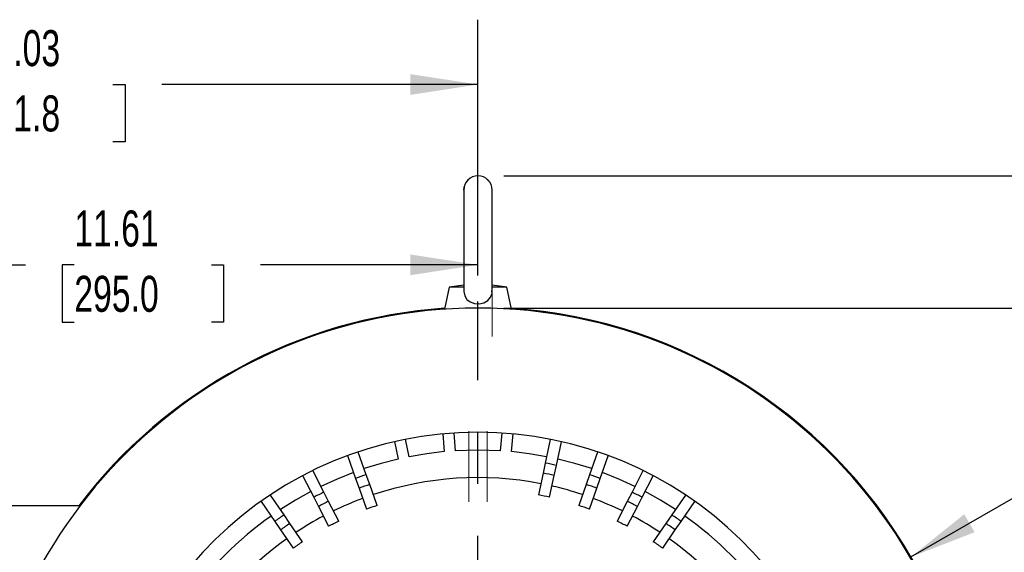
# Model space of a CAD drawing. Header units: inches. Extents: x 0 to 99, y 0 to 76.5.
# Tile 9 of 13: x 70.3 to 87.3, y 32.7 to 42. Entities that reach past the tile are written whole.
import ezdxf

# ---------------------------------------------------------------- set-up
doc = ezdxf.new("R2010")
doc.units = ezdxf.units.IN
doc.header["$LTSCALE"] = 9
doc.header["$MEASUREMENT"] = 0
doc.linetypes.add('CENTERX2', pattern=[0.8, 0.5, -0.1, 0.1, -0.1])
doc.layers.add('CENTER', color=40, linetype='CENTERX2')
doc.layers.add('DIMENSIONS', color=140, linetype='Continuous', lineweight=25)
doc.styles.add('SLDTEXTSTYLE0', font='TXT', dxfattribs={"width": 0.7})
doc.dimstyles.new('SLDDIMSTYLE2', dxfattribs={"dimtxt": 0.625, "dimasz": 1.17, "dimexe": 0, "dimexo": 0.0625, "dimgap": 0.15625, "dimtad": 0, "dimtih": 1, "dimtoh": 1, "dimrnd": 1e-09, "dimzin": 12, "dimdsep": 46, "dimtxsty": 'SLDTEXTSTYLE0', "dimsah": 1, "dimcen": 0.09, "dimadec": 0, "dimazin": 3, "dimtfac": 1, "dimtofl": 0, "dimtmove": 0, "dimatfit": 3, "dimfxl": 0, "dimfrac": 2, "dimtolj": 1, "dimtzin": 12, "dimarcsym": 0})
doc.dimstyles.new('SLDDIMSTYLE5', dxfattribs={"dimtxt": 0.625, "dimasz": 1.17, "dimexe": 0, "dimexo": 0.0625, "dimgap": 0.15625, "dimtad": 0, "dimtih": 1, "dimtoh": 1, "dimrnd": 1e-09, "dimzin": 4, "dimdsep": 46, "dimtxsty": 'SLDTEXTSTYLE0', "dimsah": 1, "dimcen": 0.09, "dimadec": 0, "dimazin": 1, "dimtfac": 1, "dimtmove": 0, "dimatfit": 0, "dimfxl": 0, "dimfrac": 2, "dimtolj": 1, "dimtzin": 12, "dimarcsym": 0})
doc.dimstyles.new('SLDDIMSTYLE6', dxfattribs={"dimtxt": 0.625, "dimasz": 1.17, "dimexe": 0, "dimexo": 0.0625, "dimgap": 0.15625, "dimtad": 0, "dimtih": 1, "dimtoh": 1, "dimrnd": 1e-09, "dimzin": 12, "dimdsep": 46, "dimtxsty": 'SLDTEXTSTYLE0', "dimsah": 1, "dimcen": 0, "dimadec": 0, "dimazin": 3, "dimtfac": 1, "dimtofl": 0, "dimtmove": 0, "dimatfit": 3, "dimfxl": 0, "dimfrac": 2, "dimtolj": 1, "dimtzin": 12, "dimarcsym": 0})

# ---------------------------------------------------------------- blocks, each defined once
blk = doc.blocks.new('_D_12')
at = {"layer": 'DIMENSIONS'}
for p, q in [((92.803, 39.243), (92.803, 41.493)), ((78.654, 39.243), (93.928, 39.243)), ((91.874, 38.093), (91.664, 38.093)), ((91.664, 38.093), (91.664, 37.099)), ((93.732, 38.093), (93.942, 38.093)), ((93.942, 38.093), (93.942, 37.099)), ((91.664, 37.099), (91.874, 37.099)), ((93.942, 37.099), (93.732, 37.099)), ((78.655, 36.947), (93.928, 36.947)), ((92.803, 36.947), (92.803, 34.697))]:
    blk.add_line(p, q, dxfattribs=at)
for points in [[(92.803, 39.243), (92.983, 40.413), (92.623, 40.413)], [(92.803, 36.947), (92.623, 35.777), (92.983, 35.777)]]:
    blk.add_solid(points, dxfattribs=at)
at = {"layer": 'DIMENSIONS', "char_height": 0.625, "attachment_point": 1, "style": 'SLDTEXTSTYLE0'}
for s, insert in [('2.30', (91.874, 39.039)), ('58.3', (91.874, 37.905))]:
    blk.add_mtext(s, dxfattribs=dict(at, insert=insert))
blk = doc.blocks.new('_D_14')
at = {"layer": 'DIMENSIONS'}
for p, q in [((66.591, 29.423), (66.591, 38.823)), ((78.205, 37.513), (78.205, 38.823)), ((66.591, 37.698), (70.362, 37.698)), ((71.209, 37.697), (70.999, 37.697)), ((70.999, 37.697), (70.999, 36.703)), ((73.587, 37.697), (73.797, 37.697)), ((73.797, 37.697), (73.797, 36.703)), ((78.205, 37.698), (74.434, 37.698)), ((70.999, 36.703), (71.209, 36.703)), ((73.797, 36.703), (73.587, 36.703))]:
    blk.add_line(p, q, dxfattribs=at)
for points in [[(66.591, 37.698), (67.761, 37.518), (67.761, 37.878)], [(78.205, 37.698), (77.035, 37.878), (77.035, 37.518)]]:
    blk.add_solid(points, dxfattribs=at)
at = {"layer": 'DIMENSIONS', "char_height": 0.625, "attachment_point": 1, "style": 'SLDTEXTSTYLE0'}
for s, insert in [('11.61', (71.209, 38.642)), ('295.0', (71.209, 37.508))]:
    blk.add_mtext(s, dxfattribs=dict(at, insert=insert))
blk = doc.blocks.new('_D_15')
at = {"layer": 'DIMENSIONS'}
for p, q in [((63.175, 28.567), (63.175, 41.952)), ((78.205, 37.513), (78.205, 41.952)), ((63.175, 40.827), (68.654, 40.827)), ((69.501, 40.826), (69.291, 40.826)), ((69.291, 40.826), (69.291, 39.832)), ((71.879, 40.826), (72.089, 40.826)), ((72.089, 40.826), (72.089, 39.832)), ((78.205, 40.827), (72.726, 40.827)), ((69.291, 39.832), (69.501, 39.832)), ((72.089, 39.832), (71.879, 39.832)), ((63.175, 26.716), (63.175, 28.027))]:
    blk.add_line(p, q, dxfattribs=at)
for points in [[(63.175, 40.827), (64.345, 40.647), (64.345, 41.007)], [(78.205, 40.827), (77.035, 41.007), (77.035, 40.647)]]:
    blk.add_solid(points, dxfattribs=at)
at = {"layer": 'DIMENSIONS', "char_height": 0.625, "attachment_point": 1, "style": 'SLDTEXTSTYLE0'}
for s, insert in [('15.03', (69.501, 41.771)), ('381.8', (69.501, 40.638))]:
    blk.add_mtext(s, dxfattribs=dict(at, insert=insert))
blk = doc.blocks.new('_D_21')
at = {"layer": 'DIMENSIONS'}
for p, q in [((78.655, 36.947), (93.928, 36.947)), ((92.803, 36.947), (92.803, 29.757)), ((91.614, 28.621), (91.404, 28.621)), ((91.404, 28.621), (91.404, 27.627)), ((93.992, 28.621), (94.202, 28.621)), ((94.202, 28.621), (94.202, 27.627)), ((91.404, 27.627), (91.614, 27.627)), ((92.803, 20.297), (92.803, 27.487)), ((94.202, 27.627), (93.992, 27.627)), ((86.129, 20.297), (93.928, 20.297))]:
    blk.add_line(p, q, dxfattribs=at)
for points in [[(92.803, 36.947), (92.623, 35.777), (92.983, 35.777)], [(92.803, 20.297), (92.983, 21.467), (92.623, 21.467)]]:
    blk.add_solid(points, dxfattribs=at)
at = {"layer": 'DIMENSIONS', "char_height": 0.625, "attachment_point": 1, "style": 'SLDTEXTSTYLE0'}
for s, insert in [('16.65', (91.614, 29.566)), ('422.9', (91.614, 28.433))]:
    blk.add_mtext(s, dxfattribs=dict(at, insert=insert))
blk = doc.blocks.new('_D_22')
at = {"layer": 'DIMENSIONS'}
for p, q in [((85.71, 32.63), (87.839, 33.859)), ((87.839, 33.859), (88.46, 33.859)), ((88.932, 33.859), (88.722, 33.859)), ((88.722, 33.859), (88.722, 32.865)), ((91.31, 33.859), (91.52, 33.859)), ((91.52, 33.859), (91.52, 32.865)), ((88.722, 32.865), (88.932, 32.865)), ((91.52, 32.865), (91.31, 32.865))]:
    blk.add_line(p, q, dxfattribs=at)
blk.add_solid([(85.71, 32.63), (86.813, 33.059), (86.633, 33.371)], dxfattribs=at)
at = {"layer": 'DIMENSIONS', "char_height": 0.625, "attachment_point": 1, "style": 'SLDTEXTSTYLE0'}
for s, insert in [('%%c', (88.46, 34.805)), ('17.33', (89.404, 34.805)), ('440.2', (88.932, 33.671))]:
    blk.add_mtext(s, dxfattribs=dict(at, insert=insert))
blk = doc.blocks.new('SW_CENTERMARKSYMBOL_1')
at = {"layer": 'CENTER', "color": 0}
blk.add_line((0, 0.2), (0, 8.765), dxfattribs=at)

msp = doc.modelspace()

# ---------------------------------------------------------------- linework, layer by layer
for p, q in [((77.9591, 38.9961), (77.9591, 37.2429)), ((78.4512, 37.243), (78.4512, 38.9961)), ((77.7067, 37.3131), (77.6247, 36.9274)), ((77.9591, 37.343), (77.7067, 37.3131)), ((77.9591, 37.3131), (77.7067, 37.3131)), ((78.7037, 37.3131), (78.4512, 37.343)), ((78.7037, 37.3131), (78.4512, 37.3131)), ((78.7856, 36.9274), (78.7037, 37.3131)), ((77.0153, 34.3688), (76.951, 34.6712)), ((77.5974, 34.7649), (77.6217, 34.4567)), ((77.8179, 34.4722), (77.7937, 34.7803)), ((78.6167, 34.7803), (78.5924, 34.4722)), ((78.7887, 34.4567), (78.8129, 34.7649)), ((79.4591, 34.6702), (79.3718, 34.2592)), ((76.7584, 34.6302), (76.8227, 34.3279)), ((79.5643, 34.2183), (79.6507, 34.6247)), ((75.9442, 34.3871), (76.0848, 33.9902)), ((76.2704, 34.0559), (76.1318, 34.4472)), ((80.2784, 34.4468), (80.14, 34.0559)), ((80.3255, 33.9902), (80.4642, 34.3819)), ((79.3718, 34.2592), (79.3345, 34.0839)), ((79.5271, 34.043), (79.5643, 34.2183)), ((75.1717, 34.034), (75.3599, 33.6648)), ((75.5353, 33.7541), (75.3451, 34.1272)), ((76.0848, 33.9902), (76.1446, 33.8213)), ((76.3302, 33.887), (76.2704, 34.0559)), ((79.3345, 34.0839), (79.2543, 33.7065)), ((79.4469, 33.6656), (79.5271, 34.043)), ((80.14, 34.0559), (80.0802, 33.887)), ((80.2657, 33.8213), (80.3255, 33.9902)), ((81.0643, 34.1255), (80.8751, 33.7541)), ((81.0505, 33.6648), (81.2402, 34.0372)), ((76.1446, 33.8213), (76.2734, 33.4576)), ((76.459, 33.5233), (76.3302, 33.887)), ((80.0802, 33.887), (79.9514, 33.5233)), ((80.1369, 33.4576), (80.2657, 33.8213)), ((74.8458, 33.3589), (74.6112, 33.7004)), ((75.3599, 33.6648), (75.4412, 33.5051)), ((75.6166, 33.5945), (75.5353, 33.7541)), ((80.8751, 33.7541), (80.7937, 33.5945)), ((80.9691, 33.5051), (81.0505, 33.6648)), ((81.8003, 33.7021), (81.5645, 33.3589)), ((71.3056, 33.5139), (69.5437, 33.5139)), ((74.4471, 33.5916), (74.6836, 33.2474)), ((75.4412, 33.5051), (75.6164, 33.1613)), ((75.7918, 33.2507), (75.6166, 33.5945)), ((80.7937, 33.5945), (80.6186, 33.2507)), ((80.794, 33.1613), (80.9691, 33.5051)), ((81.7267, 33.2474), (81.9614, 33.5889)), ((74.9473, 33.2113), (74.8458, 33.3589)), ((81.5645, 33.3589), (81.463, 33.2113)), ((74.6836, 33.2474), (74.7851, 33.0998)), ((75.1659, 32.8933), (74.9473, 33.2113)), ((81.463, 33.2113), (81.2445, 32.8933)), ((81.6252, 33.0998), (81.7267, 33.2474)), ((74.7851, 33.0998), (75.0037, 32.7818)), ((81.4067, 32.7818), (81.6252, 33.0998))]:
    msp.add_line(p, q)
at = {"color": 179, "linetype": 'Continuous', "lineweight": 18}
for p, q in [((78.4512, 36.4545), (78.4512, 38.2087)), ((78.0477, 34.8131), (78.0477, 33.5881)), ((78.3626, 33.5881), (78.3626, 34.8131))]:
    msp.add_line(p, q, dxfattribs=at)
at = {"flags": 128}
for points in [[(77.9606, 37.2456), (77.9592, 37.2338), (77.975, 37.1583), (78.0125, 37.0992), (78.0705, 37.0543), (78.1458, 37.0273), (78.2282, 37.0223), (78.3072, 37.0395), (78.3751, 37.0778), (78.4245, 37.1359), (78.4487, 37.2072), (78.4485, 37.2447)], [(78.5924, 34.4722), (78.2052, 34.4843), (77.8179, 34.4722)], [(76.8227, 34.3279), (76.5258, 34.252), (76.2329, 34.1616)], [(77.6217, 34.4567), (77.3174, 34.4203), (77.0153, 34.3688)], [(79.3951, 34.3688), (79.093, 34.4203), (78.7887, 34.4567)], [(80.1774, 34.1616), (79.8846, 34.252), (79.5876, 34.3279)], [(76.0474, 34.0959), (75.7629, 33.9819), (75.4844, 33.854)], [(80.926, 33.854), (80.6474, 33.9819), (80.3629, 34.0959)], [(75.309, 33.7646), (75.0418, 33.6145), (74.7824, 33.4513)], [(81.628, 33.4513), (81.3685, 33.6145), (81.1013, 33.7646)]]:
    msp.add_lwpolyline(points, dxfattribs=at)
at = {"color": 179, "linetype": 'Continuous', "lineweight": 18}
msp.add_arc((78.204, 38.9953), 0.2472, 0.1943, 179.8057, dxfattribs=at)
for centre, radius, start, end in [((78.2052, 38.9961), 0.2461, 0, 180), ((78.2052, 28.2973), 8.6496, 0.7824, 179.2176), ((78.2052, 28.2973), 8.6654, 93.81842, 142.98679), ((78.2052, 28.2973), 8.6654, 329.71403, 86.18158), ((78.2052, 28.2973), 6.4961, 1.0418, 178.9582), ((78.2052, 28.2973), 6.075, 77.07166, 78.92834), ((78.2052, 28.2973), 6.075, 108.57166, 110.42834), ((78.2052, 28.2973), 5.7087, 78.98791, 108.51209), ((78.2052, 28.2973), 5.8958, 77.04345, 78.95655), ((78.2052, 28.2973), 6.075, 69.57166, 71.42834), ((78.2052, 28.2973), 5.8958, 108.54345, 110.45655), ((78.2052, 28.2973), 5.7087, 71.48791, 77.01209), ((78.2052, 28.2973), 5.8958, 69.54345, 71.45655), ((78.2052, 28.2973), 6.075, 116.07166, 117.92834), ((78.2052, 28.2973), 5.7087, 110.48791, 116.01209), ((78.2052, 28.2973), 5.51, 76.97647, 79.02353), ((78.2052, 28.2973), 5.7087, 63.98791, 69.51209), ((78.2052, 28.2973), 6.075, 62.07166, 63.92834), ((78.2052, 28.2973), 5.8958, 116.04345, 117.95655), ((78.2052, 28.2973), 5.51, 108.47647, 110.52353), ((78.2052, 28.2973), 5.51, 69.47647, 71.52353), ((78.2052, 28.2973), 5.8958, 62.04345, 63.95655), ((78.2052, 28.2973), 6.187, 125.41152, 144.88848), ((78.2052, 28.2973), 6.075, 123.57166, 125.42834), ((78.2052, 28.2973), 5.7087, 117.98791, 123.51209), ((78.2052, 28.2973), 5.7087, 56.48791, 62.01209), ((78.2052, 28.2973), 6.075, 54.57166, 56.42834), ((78.2052, 28.2973), 6.187, 35.11152, 54.58848), ((78.2052, 28.2973), 5.8958, 123.54345, 125.45655), ((78.2052, 28.2973), 5.51, 115.97647, 118.02353), ((78.2052, 28.2973), 5.51, 61.97647, 64.02353), ((78.2052, 28.2973), 5.8958, 54.54345, 56.45655), ((78.2052, 28.2973), 5.7087, 125.48791, 144.81209), ((78.2052, 28.2973), 5.7087, 35.18791, 54.51209), ((78.2052, 28.2973), 5.51, 123.47647, 125.52353), ((78.2052, 28.2973), 5.51, 54.47647, 56.52353)]:
    msp.add_arc(centre, radius, start, end)

# ---------------------------------------------------------------- block references
at = {"layer": 'CENTER'}
msp.add_blockref('SW_CENTERMARKSYMBOL_1', (78.2052, 28.2973), dxfattribs=at)

# ---------------------------------------------------------------- dimensions: what is measured, and where the dimension line sits
at = {"layer": 'DIMENSIONS'}
for base, p2, picture, middle in [((63.1746, 40.8271), (63.1746, 26.2661), '_D_15', (70.6899, 40.8271)), ((66.591, 37.698), (66.591, 28.9725), '_D_14', (72.3981, 37.698))]:
    dim = msp.add_linear_dim(base=base, p1=(78.2052, 37.0627), p2=p2, dimstyle='SLDDIMSTYLE2', dxfattribs=at)
    dim.commit()
    dim.dimension.update_dxf_attribs({"geometry": picture, "text_midpoint": middle, "dimtype": 160})
for p1, dimstyle, picture, middle in [((78.204, 39.2425), 'SLDDIMSTYLE5', '_D_12', (92.8031, 38.0947)), ((85.6789, 20.2973), 'SLDDIMSTYLE2', '_D_21', (92.8031, 28.6221))]:
    dim = msp.add_linear_dim(base=(92.8031, 36.9469), p1=p1, p2=(78.2052, 36.9469), angle=90, dimstyle=dimstyle, dxfattribs=at)
    dim.commit()
    dim.dimension.update_dxf_attribs({"geometry": picture, "text_midpoint": middle, "dimtype": 160})
dim = msp.add_diameter_dim_2p(p1=(70.7007, 23.9646), p2=(85.7096, 32.63), dimstyle='SLDDIMSTYLE6', dxfattribs=at)
dim.commit()
dim.dimension.update_dxf_attribs({"geometry": '_D_22', "text_midpoint": (90.1211, 33.8593), "dimtype": 163})

doc.saveas('drawing.dxf')
